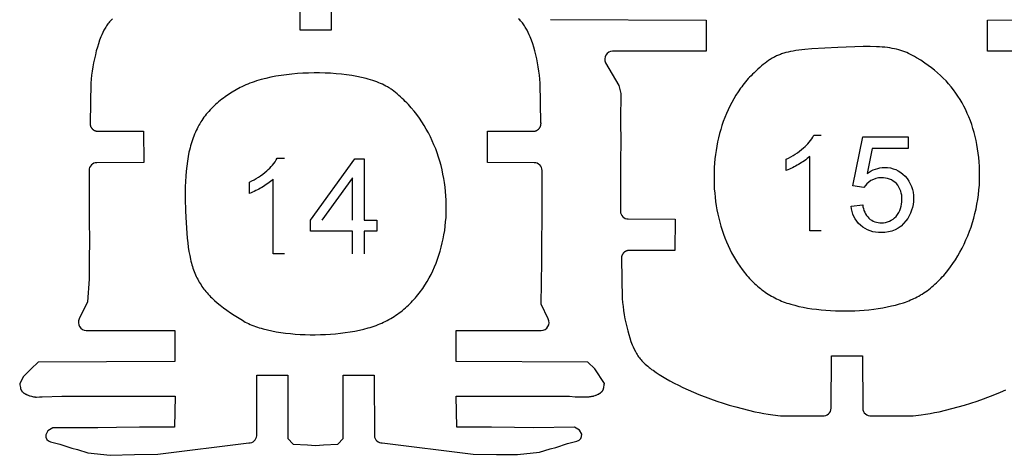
# Model space of a CAD drawing. Extents: x -306 to 77, y -230 to 818.
# Tile 7 of 15: x -105 to -2, y 71 to 117. Entities that reach past the tile are written whole.
import ezdxf

# ---------------------------------------------------------------- set-up
doc = ezdxf.new("R2010")
doc.units = 0
doc.layers.add('LAYER_1', color=18, linetype='CONTINUOUS')
doc.layers.add('LETTERS', color=1, linetype='CONTINUOUS')

msp = doc.modelspace()

# ---------------------------------------------------------------- linework, layer by layer
at = {"layer": 'LAYER_1'}
for points in [[(-75.82, 115.85), (-75.85, 121.78, 0.444236)], [(-95.44, 117.05), (-95.56, 116.93), (-95.66, 116.83), (-95.75, 116.73), (-95.84, 116.63), (-95.92, 116.52), (-96, 116.41), (-96.08, 116.3), (-96.15, 116.18), (-96.22, 116.07), (-96.34, 115.85), (-96.45, 115.62), (-96.56, 115.39), (-96.66, 115.16), (-96.79, 114.8), (-96.92, 114.44), (-97.03, 114.07), (-97.14, 113.7), (-97.24, 113.28), (-97.34, 112.86), (-97.43, 112.44), (-97.5, 112.02), (-97.57, 111.59), (-97.63, 111.17), (-97.68, 110.74), (-97.72, 110.31), (-97.79, 106.17), (-97.79, 106.15), (-97.79, 106.13), (-97.79, 106.11), (-97.79, 106.09), (-97.79, 106.07), (-97.79, 106.05), (-97.79, 106.02), (-97.79, 106), (-97.79, 105.98), (-97.78, 105.96), (-97.78, 105.94), (-97.77, 105.92), (-97.77, 105.9), (-97.76, 105.88), (-97.76, 105.86), (-97.75, 105.84), (-97.74, 105.82), (-97.74, 105.8), (-97.73, 105.78), (-97.72, 105.76), (-97.71, 105.74), (-97.7, 105.72), (-97.69, 105.71), (-97.68, 105.69), (-97.67, 105.67), (-97.66, 105.65), (-97.65, 105.63), (-97.63, 105.62), (-97.62, 105.6), (-97.61, 105.58), (-97.59, 105.57), (-97.58, 105.55), (-97.56, 105.54), (-97.55, 105.52), (-97.53, 105.51), (-97.52, 105.49), (-97.5, 105.48), (-97.49, 105.47), (-97.47, 105.45), (-97.45, 105.44), (-97.43, 105.43), (-97.42, 105.42), (-97.4, 105.41), (-97.38, 105.39), (-97.36, 105.38), (-97.34, 105.37), (-97.33, 105.37), (-97.31, 105.36), (-97.29, 105.35), (-97.27, 105.34), (-97.25, 105.33), (-97.23, 105.33), (-97.21, 105.32), (-97.19, 105.32), (-97.17, 105.31), (-97.15, 105.31), (-97.13, 105.3), (-97.11, 105.3), (-97.08, 105.3), (-97.06, 105.29), (-97.04, 105.29), (-97.02, 105.29), (-97, 105.29), (-92.33, 105.29), (-92.24, 105.29), (-92.22, 105.29), (-92.2, 105.29), (-92.2, 105.29), (-92.17, 102.01), (-97.08, 102, 0.414064), (-97.9, 101.18), (-97.9, 95.74), (-97.86, 94.07), (-97.88, 91.67), (-97.88, 89.81), (-98.06, 87.43), (-98.92, 85.65, 0.562349), (-98.2, 84.45), (-88.92, 84.45), (-88.92, 81.19), (-103.23, 81.14), (-103.95, 80.45), (-104.77, 79.65), (-105.16, 78.89), (-105.15, 78.87), (-105.15, 78.84), (-105.14, 78.8), (-105.13, 78.75), (-105.09, 78.49), (-105.08, 78.44), (-105.08, 78.42), (-105.07, 78.39), (-105.07, 78.37), (-105.06, 78.34), (-105.05, 78.32), (-105.04, 78.3), (-105.04, 78.27), (-105.03, 78.26), (-105.03, 78.25), (-105.02, 78.24), (-105.02, 78.23), (-105.01, 78.22), (-105.01, 78.21), (-105, 78.2), (-104.99, 78.19), (-104.99, 78.18), (-104.98, 78.17), (-104.98, 78.16), (-104.97, 78.15), (-104.96, 78.14), (-104.95, 78.13), (-104.94, 78.11), (-104.93, 78.1), (-104.92, 78.08), (-104.91, 78.07), (-104.88, 78.04), (-104.86, 78.02), (-104.83, 77.99), (-104.8, 77.97), (-104.77, 77.94), (-104.74, 77.92), (-104.71, 77.9), (-104.68, 77.88), (-104.65, 77.86), (-104.62, 77.84), (-104.58, 77.82), (-104.55, 77.8), (-104.52, 77.78), (-104.48, 77.77), (-104.45, 77.75), (-104.41, 77.73), (-104.34, 77.7), (-104.27, 77.67), (-104.2, 77.65), (-104.13, 77.62), (-104.05, 77.6), (-103.91, 77.56), (-103.81, 77.53), (-103.72, 77.51), (-103.68, 77.51), (-103.65, 77.5), (-103.61, 77.49), (-103.58, 77.49), (-103.55, 77.49), (-103.52, 77.48), (-103.5, 77.48), (-103.47, 77.48), (-103.45, 77.48), (-103.42, 77.48), (-103.4, 77.48), (-103.1, 77.51), (-103.02, 77.51), (-102.93, 77.52), (-102.82, 77.51), (-100.75, 77.56), (-97.13, 77.57), (-93.71, 77.58), (-88.9, 77.57), (-88.96, 74.34), (-92.62, 74.33), (-95.01, 74.29), (-96.99, 74.27), (-101.69, 74.26), (-102.21, 73.94), (-102.43, 73.53, 0.400106), (-101.93, 72.79), (-100.96, 72.54), (-99.71, 72.14), (-99.12, 71.98), (-98.03, 71.65), (-95.7, 71.39), (-93.15, 71.49), (-90.7, 71.52), (-81.18, 72.69, 0.3983), (-80.35, 73.44), (-80.33, 79.78), (-77.08, 79.76), (-77.08, 73.16), (-76.54, 72.56), (-75.03, 72.48), (-74.19, 72.41), (-73.36, 72.48), (-71.85, 72.56), (-71.31, 73.16), (-71.31, 79.76), (-68.06, 79.78), (-68.04, 73.44, 0.398109), (-67.21, 72.69), (-57.68, 71.52), (-55.24, 71.49), (-53.07, 71.47), (-50.74, 71.72), (-49.65, 72.05), (-49.06, 72.21), (-47.81, 72.61), (-46.84, 72.87, 0.400226), (-46.34, 73.61), (-46.56, 74.02), (-47.08, 74.34), (-51.39, 74.27), (-53.38, 74.29), (-55.77, 74.33), (-59.42, 74.34), (-59.49, 77.57), (-54.68, 77.58), (-51.26, 77.57), (-47.63, 77.56), (-47.02, 77.51), (-46.9, 77.52), (-46.78, 77.52), (-45.91, 77.51), (-45.78, 77.51), (-45.66, 77.51), (-45.54, 77.52), (-45.48, 77.53), (-45.41, 77.54), (-45.35, 77.55), (-45.29, 77.56), (-45.23, 77.57), (-45.18, 77.58), (-45.12, 77.59), (-45.06, 77.61), (-44.93, 77.65), (-44.87, 77.67), (-44.81, 77.69), (-44.75, 77.72), (-44.69, 77.74), (-44.62, 77.77), (-44.59, 77.79), (-44.56, 77.8), (-44.54, 77.82), (-44.51, 77.84), (-44.48, 77.85), (-44.45, 77.87), (-44.42, 77.89), (-44.4, 77.91), (-44.37, 77.93), (-44.34, 77.94), (-44.32, 77.97), (-44.29, 77.99), (-44.27, 78.01), (-44.25, 78.03), (-44.22, 78.05), (-44.2, 78.08), (-44.18, 78.1), (-44.17, 78.11), (-44.16, 78.13), (-44.15, 78.14), (-44.15, 78.15), (-44.14, 78.16), (-44.13, 78.17), (-44.13, 78.18), (-44.12, 78.19), (-44.12, 78.2), (-44.11, 78.21), (-44.1, 78.22), (-44.1, 78.23), (-44.09, 78.24), (-44.09, 78.25), (-44.08, 78.27), (-44.07, 78.3), (-44.06, 78.32), (-44.06, 78.34), (-44.05, 78.37), (-44.04, 78.39), (-44.04, 78.42), (-44.03, 78.44), (-44.02, 78.49), (-43.99, 78.75), (-43.98, 78.79), (-43.97, 78.84), (-43.96, 78.87), (-43.96, 78.89), (-44.98, 80.45), (-45.69, 81.14), (-59.47, 81.19), (-59.47, 84.45), (-50.57, 84.45, 0.56189), (-49.85, 85.65), (-50.57, 87.2), (-50.51, 91.67), (-50.52, 94.07), (-50.49, 95.74), (-50.49, 101.18, 0.414242), (-51.31, 102), (-56.21, 102.01), (-56.19, 105.29), (-56.18, 105.29), (-56.17, 105.29), (-56.14, 105.29), (-55.79, 105.29), (-51.39, 105.29), (-51.37, 105.29), (-51.35, 105.29), (-51.32, 105.29), (-51.3, 105.3), (-51.28, 105.3), (-51.26, 105.3), (-51.24, 105.31), (-51.22, 105.31), (-51.2, 105.32), (-51.18, 105.32), (-51.16, 105.33), (-51.14, 105.33), (-51.12, 105.34), (-51.1, 105.35), (-51.08, 105.36), (-51.06, 105.37), (-51.04, 105.37), (-51.03, 105.38), (-51.01, 105.39), (-50.99, 105.41), (-50.97, 105.42), (-50.95, 105.43), (-50.94, 105.44), (-50.92, 105.45), (-50.9, 105.47), (-50.89, 105.48), (-50.87, 105.49), (-50.85, 105.51), (-50.84, 105.52), (-50.82, 105.54), (-50.81, 105.55), (-50.79, 105.57), (-50.78, 105.58), (-50.77, 105.6), (-50.75, 105.62), (-50.74, 105.63), (-50.73, 105.65), (-50.72, 105.67), (-50.71, 105.69), (-50.7, 105.71), (-50.69, 105.72), (-50.68, 105.74), (-50.67, 105.76), (-50.66, 105.78), (-50.65, 105.8), (-50.64, 105.82), (-50.64, 105.84), (-50.63, 105.86), (-50.63, 105.88), (-50.62, 105.9), (-50.61, 105.92), (-50.61, 105.94), (-50.61, 105.96), (-50.6, 105.98), (-50.6, 106), (-50.6, 106.02), (-50.6, 106.05), (-50.59, 106.07), (-50.59, 106.09), (-50.59, 106.11), (-50.59, 106.13), (-50.59, 106.15), (-50.6, 106.17), (-50.67, 110.31), (-50.71, 110.74), (-50.76, 111.17), (-50.82, 111.59), (-50.88, 112.02), (-50.96, 112.44), (-51.05, 112.86), (-51.14, 113.28), (-51.25, 113.7), (-51.35, 114.07), (-51.47, 114.44), (-51.6, 114.8), (-51.73, 115.16), (-51.83, 115.39), (-51.94, 115.62), (-52.05, 115.85), (-52.17, 116.07), (-52.24, 116.18), (-52.31, 116.3), (-52.39, 116.41), (-52.47, 116.52), (-52.55, 116.63), (-52.64, 116.73), (-52.73, 116.83), (-52.82, 116.93), (-52.95, 117.05)], [(-49.6, 116.97), (-33.3, 116.92), (-33.3, 113.65), (-43.11, 113.65, 0.562095), (-43.84, 112.46), (-42.44, 110.06), (-42.23, 109.25), (-42.26, 106.44), (-42.25, 104.03), (-42.28, 102.37), (-42.28, 96.93, 0.414247), (-41.47, 96.11), (-36.56, 96.1), (-36.58, 92.82), (-36.59, 92.82), (-36.6, 92.82), (-36.63, 92.82), (-36.98, 92.82), (-41.38, 92.82), (-41.4, 92.82), (-41.43, 92.82), (-41.45, 92.82), (-41.47, 92.81), (-41.49, 92.81), (-41.51, 92.81), (-41.53, 92.8), (-41.55, 92.8), (-41.57, 92.79), (-41.59, 92.79), (-41.61, 92.78), (-41.63, 92.77), (-41.65, 92.77), (-41.67, 92.76), (-41.69, 92.75), (-41.71, 92.74), (-41.73, 92.73), (-41.75, 92.72), (-41.76, 92.71), (-41.78, 92.7), (-41.8, 92.69), (-41.82, 92.68), (-41.83, 92.67), (-41.85, 92.66), (-41.87, 92.64), (-41.89, 92.63), (-41.9, 92.62), (-41.92, 92.6), (-41.93, 92.59), (-41.95, 92.57), (-41.96, 92.56), (-41.98, 92.54), (-41.99, 92.52), (-42, 92.51), (-42.02, 92.49), (-42.03, 92.47), (-42.04, 92.46), (-42.05, 92.44), (-42.06, 92.42), (-42.07, 92.4), (-42.08, 92.38), (-42.09, 92.37), (-42.1, 92.35), (-42.11, 92.33), (-42.12, 92.31), (-42.13, 92.29), (-42.13, 92.27), (-42.14, 92.25), (-42.15, 92.23), (-42.15, 92.21), (-42.16, 92.19), (-42.16, 92.17), (-42.16, 92.15), (-42.17, 92.13), (-42.17, 92.11), (-42.17, 92.08), (-42.18, 92.06), (-42.18, 92.04), (-42.18, 92.02), (-42.18, 92), (-42.18, 91.98), (-42.18, 91.96), (-42.17, 91.94), (-42.1, 87.8), (-42.06, 87.37), (-42.01, 86.94), (-41.95, 86.52), (-41.89, 86.09), (-41.81, 85.67), (-41.72, 85.25), (-41.63, 84.83), (-41.52, 84.41), (-41.42, 84.04), (-41.3, 83.67), (-41.18, 83.31), (-41.04, 82.95), (-40.94, 82.72), (-40.84, 82.49), (-40.72, 82.26), (-40.6, 82.04), (-40.53, 81.93), (-40.46, 81.81), (-40.38, 81.7), (-40.3, 81.59), (-40.22, 81.48), (-40.13, 81.38), (-40.04, 81.28), (-39.95, 81.18), (-39.82, 81.06), (-39.69, 80.94), (-39.56, 80.82), (-39.43, 80.71), (-39.29, 80.59), (-39.16, 80.49), (-39.02, 80.38), (-38.87, 80.28), (-38.55, 80.05), (-38.23, 79.84), (-37.89, 79.63), (-37.55, 79.43), (-37.11, 79.18), (-36.66, 78.94), (-36.21, 78.71), (-35.75, 78.49), (-34.63, 77.99), (-34.07, 77.76), (-32.85, 77.29), (-32.2, 77.06), (-31.54, 76.84), (-30.89, 76.64), (-30.22, 76.45), (-29.56, 76.27), (-28.89, 76.1), (-28.22, 75.95), (-27.75, 75.85), (-27.28, 75.76), (-26.81, 75.68), (-26.34, 75.61), (-25.52, 75.51), (-25.52, 75.51), (-21.14, 75.51, 0.444466), (-20.24, 76.32), (-20.2, 81.8)], [(-20.2, 81.8), (-16.95, 81.8), (-16.92, 76.32, 0.444617), (-16.02, 75.51), (-11.64, 75.51), (-11.63, 75.51), (-10.82, 75.61), (-10.35, 75.68), (-9.88, 75.76), (-9.41, 75.85), (-8.94, 75.95), (-8.27, 76.1), (-7.6, 76.27), (-6.93, 76.45), (-6.27, 76.64), (-5.61, 76.84), (-4.95, 77.06), (-4.3, 77.29), (-3.09, 77.76), (-2.52, 77.99), (-1.96, 78.24)]]:
    msp.add_lwpolyline(points, format="xyb", dxfattribs=at)
for points in [[(-72.54, 121.78), (-72.57, 115.85), (-75.82, 115.85)], [(5.65, 113.65), (-3.85, 113.65), (-3.85, 116.92), (12.45, 116.97)]]:
    msp.add_lwpolyline(points, dxfattribs=at)
for points in [[(-11.23, 87.95), (-11.05, 88.05), (-10.88, 88.16), (-10.7, 88.26), (-10.53, 88.38), (-10.36, 88.49), (-10.19, 88.61), (-10.02, 88.74), (-9.85, 88.87), (-9.69, 89), (-9.53, 89.14), (-9.37, 89.28), (-9.21, 89.43), (-9.05, 89.58), (-8.9, 89.73), (-8.75, 89.89), (-8.6, 90.05), (-8.45, 90.21), (-8.3, 90.38), (-8.16, 90.55), (-8.02, 90.73), (-7.75, 91.09), (-7.48, 91.46), (-7.23, 91.84), (-6.98, 92.24), (-6.75, 92.64), (-6.53, 93.06), (-6.32, 93.48), (-6.12, 93.92), (-5.93, 94.36), (-5.75, 94.82), (-5.59, 95.27), (-5.44, 95.74), (-5.3, 96.21), (-5.18, 96.69), (-5.07, 97.17), (-4.97, 97.66), (-4.89, 98.15), (-4.82, 98.65), (-4.76, 99.15), (-4.72, 99.65), (-4.7, 100.15), (-4.69, 100.65), (-4.7, 101.13), (-4.72, 101.61), (-4.74, 102.08), (-4.79, 102.54), (-4.84, 103), (-4.9, 103.45), (-4.97, 103.89), (-5.06, 104.32), (-5.16, 104.75), (-5.27, 105.17), (-5.39, 105.58), (-5.52, 105.99), (-5.66, 106.39), (-5.81, 106.78), (-5.98, 107.16), (-6.15, 107.53), (-6.34, 107.9), (-6.53, 108.26), (-6.74, 108.61), (-6.96, 108.96), (-7.19, 109.29), (-7.43, 109.62), (-7.68, 109.94), (-7.94, 110.25), (-8.21, 110.55), (-8.49, 110.84), (-8.79, 111.13), (-9.09, 111.4), (-9.4, 111.67), (-9.73, 111.93), (-10.06, 112.18), (-10.41, 112.42), (-10.86, 112.71), (-11.29, 112.98), (-11.5, 113.1), (-11.71, 113.21), (-11.91, 113.32), (-12.12, 113.42), (-12.32, 113.51), (-12.53, 113.59), (-12.74, 113.67), (-12.95, 113.74), (-13.16, 113.81), (-13.39, 113.86), (-13.61, 113.92), (-13.85, 113.96), (-14.1, 114), (-14.35, 114.04), (-14.62, 114.07), (-14.89, 114.09), (-15.18, 114.11), (-15.49, 114.13), (-16.15, 114.14), (-16.87, 114.14), (-19.54, 114.06), (-22.25, 113.91), (-22.97, 113.84), (-23.62, 113.77), (-23.92, 113.72), (-24.2, 113.68), (-24.47, 113.62), (-24.73, 113.57), (-24.97, 113.51), (-25.2, 113.44), (-25.31, 113.41), (-25.42, 113.37), (-25.53, 113.33), (-25.63, 113.29), (-25.74, 113.25), (-25.84, 113.21), (-25.94, 113.17), (-26.04, 113.12), (-26.13, 113.07), (-26.23, 113.02), (-26.33, 112.97), (-26.42, 112.92), (-26.51, 112.86), (-26.6, 112.81), (-26.7, 112.75), (-26.79, 112.69), (-26.97, 112.56), (-27.15, 112.42), (-27.33, 112.28), (-27.52, 112.12), (-27.71, 111.96), (-27.9, 111.79), (-28.3, 111.41), (-28.46, 111.26), (-28.61, 111.1), (-28.76, 110.95), (-28.9, 110.79), (-29.05, 110.63), (-29.19, 110.46), (-29.32, 110.29), (-29.46, 110.12), (-29.59, 109.95), (-29.72, 109.78), (-29.96, 109.42), (-30.2, 109.06), (-30.42, 108.69), (-30.63, 108.31), (-30.83, 107.92), (-31.02, 107.53), (-31.2, 107.13), (-31.37, 106.72), (-31.52, 106.31), (-31.66, 105.89), (-31.79, 105.47), (-31.91, 105.04), (-32.02, 104.61), (-32.12, 104.17), (-32.2, 103.74), (-32.28, 103.29), (-32.34, 102.85), (-32.39, 102.41), (-32.44, 101.96), (-32.47, 101.51), (-32.49, 101.06), (-32.49, 100.61), (-32.49, 100.17), (-32.48, 99.72), (-32.46, 99.27), (-32.42, 98.82), (-32.38, 98.38), (-32.32, 97.94), (-32.25, 97.5), (-32.18, 97.06), (-32.09, 96.63), (-31.99, 96.2), (-31.88, 95.78), (-31.77, 95.36), (-31.64, 94.94), (-31.5, 94.53), (-31.35, 94.13), (-31.19, 93.73), (-31.02, 93.34), (-30.84, 92.96), (-30.65, 92.58), (-30.46, 92.22), (-30.25, 91.86), (-30.03, 91.51), (-29.8, 91.17), (-29.56, 90.83), (-29.31, 90.51), (-29.18, 90.36), (-29.05, 90.2), (-28.92, 90.05), (-28.79, 89.9), (-28.65, 89.76), (-28.51, 89.62), (-28.37, 89.48), (-28.22, 89.34), (-28.08, 89.21), (-27.93, 89.08), (-27.78, 88.95), (-27.62, 88.83), (-27.47, 88.7), (-27.31, 88.59), (-27.15, 88.47), (-26.99, 88.36), (-26.82, 88.25), (-26.65, 88.15), (-26.48, 88.05), (-26.31, 87.95), (-26.13, 87.86), (-25.96, 87.77), (-25.78, 87.69), (-25.6, 87.61), (-25.42, 87.53), (-25.24, 87.46), (-25.05, 87.39), (-24.86, 87.32), (-24.66, 87.26), (-24.46, 87.2), (-24.04, 87.08), (-23.61, 86.97), (-23.17, 86.88), (-22.71, 86.79), (-22.25, 86.72), (-21.77, 86.66), (-21.28, 86.6), (-20.79, 86.56), (-20.29, 86.52), (-19.79, 86.5), (-19.28, 86.49), (-18.78, 86.49), (-18.27, 86.49), (-17.76, 86.51), (-17.26, 86.54), (-16.76, 86.58), (-16.27, 86.62), (-15.78, 86.68), (-15.3, 86.75), (-14.83, 86.82), (-14.37, 86.91), (-13.92, 87.01), (-13.48, 87.11), (-13.06, 87.23), (-12.66, 87.35), (-12.46, 87.42), (-12.27, 87.49), (-12.09, 87.56), (-11.91, 87.64), (-11.73, 87.71), (-11.56, 87.79), (-11.39, 87.87)], [(-67.09, 85.3), (-66.89, 85.4), (-66.7, 85.49), (-66.51, 85.6), (-66.33, 85.7), (-66.15, 85.81), (-65.97, 85.92), (-65.79, 86.04), (-65.61, 86.16), (-65.44, 86.28), (-65.28, 86.41), (-65.11, 86.54), (-64.95, 86.67), (-64.79, 86.81), (-64.63, 86.95), (-64.48, 87.09), (-64.33, 87.24), (-64.18, 87.39), (-64.03, 87.54), (-63.89, 87.69), (-63.75, 87.85), (-63.62, 88.01), (-63.48, 88.17), (-63.35, 88.34), (-63.22, 88.51), (-63.1, 88.68), (-62.98, 88.85), (-62.86, 89.02), (-62.74, 89.2), (-62.52, 89.56), (-62.31, 89.94), (-62.11, 90.31), (-61.92, 90.7), (-61.74, 91.1), (-61.58, 91.5), (-61.42, 91.91), (-61.28, 92.32), (-61.15, 92.74), (-61.04, 93.17), (-60.93, 93.6), (-60.84, 94.04), (-60.75, 94.47), (-60.68, 94.92), (-60.62, 95.36), (-60.58, 95.81), (-60.54, 96.26), (-60.52, 96.72), (-60.51, 97.17), (-60.51, 97.63), (-60.52, 98.08), (-60.55, 98.54), (-60.59, 99), (-60.64, 99.45), (-60.7, 99.91), (-60.77, 100.36), (-60.86, 100.81), (-60.95, 101.26), (-61.06, 101.7), (-61.19, 102.15), (-61.32, 102.58), (-61.47, 103.02), (-61.62, 103.45), (-61.8, 103.87), (-61.98, 104.29), (-62.17, 104.7), (-62.38, 105.11), (-62.6, 105.51), (-62.83, 105.9), (-63.08, 106.29), (-63.33, 106.67), (-63.6, 107.03), (-63.88, 107.39), (-64.17, 107.74), (-64.48, 108.08), (-64.64, 108.25), (-64.8, 108.41), (-64.96, 108.58), (-65.13, 108.73), (-65.3, 108.89), (-65.47, 109.04), (-65.65, 109.19), (-65.83, 109.34), (-66.01, 109.48), (-66.19, 109.62), (-66.27, 109.68), (-66.34, 109.73), (-66.42, 109.78), (-66.49, 109.83), (-66.57, 109.88), (-66.66, 109.93), (-66.83, 110.02), (-67, 110.11), (-67.19, 110.2), (-67.38, 110.29), (-67.58, 110.37), (-67.79, 110.45), (-68, 110.52), (-68.21, 110.6), (-68.44, 110.67), (-68.67, 110.73), (-68.9, 110.79), (-69.39, 110.91), (-69.89, 111.02), (-70.41, 111.11), (-70.95, 111.19), (-71.49, 111.25), (-72.05, 111.3), (-72.62, 111.35), (-73.19, 111.37), (-73.77, 111.39), (-74.35, 111.39), (-74.93, 111.38), (-75.51, 111.35), (-76.09, 111.32), (-76.67, 111.27), (-77.23, 111.2), (-77.79, 111.13), (-78.34, 111.04), (-78.87, 110.93), (-79.39, 110.82), (-79.9, 110.69), (-80.14, 110.62), (-80.38, 110.55), (-80.61, 110.47), (-80.84, 110.39), (-81.07, 110.31), (-81.29, 110.22), (-81.5, 110.13), (-81.7, 110.04), (-81.9, 109.95), (-82.09, 109.85), (-82.51, 109.62), (-82.91, 109.38), (-83.3, 109.14), (-83.66, 108.89), (-83.84, 108.76), (-84.01, 108.63), (-84.18, 108.5), (-84.34, 108.37), (-84.5, 108.23), (-84.66, 108.09), (-84.81, 107.95), (-84.95, 107.81), (-85.1, 107.67), (-85.23, 107.52), (-85.37, 107.37), (-85.5, 107.22), (-85.63, 107.07), (-85.75, 106.91), (-85.87, 106.75), (-85.98, 106.59), (-86.1, 106.42), (-86.2, 106.26), (-86.31, 106.08), (-86.41, 105.91), (-86.5, 105.73), (-86.6, 105.55), (-86.69, 105.37), (-86.77, 105.18), (-86.85, 104.99), (-86.93, 104.79), (-87.01, 104.6), (-87.08, 104.39), (-87.15, 104.19), (-87.21, 103.98), (-87.27, 103.76), (-87.33, 103.55), (-87.39, 103.32), (-87.44, 103.1), (-87.53, 102.63), (-87.61, 102.15), (-87.68, 101.65), (-87.74, 101.13), (-87.78, 100.6), (-87.81, 100.04), (-87.84, 99.46), (-87.85, 98.86), (-87.84, 98.24), (-87.81, 96.93), (-87.75, 95.72), (-87.68, 94.62), (-87.63, 94.11), (-87.57, 93.62), (-87.51, 93.16), (-87.44, 92.72), (-87.36, 92.29), (-87.28, 91.89), (-87.23, 91.69), (-87.18, 91.5), (-87.13, 91.31), (-87.07, 91.13), (-87.02, 90.95), (-86.96, 90.78), (-86.89, 90.61), (-86.83, 90.44), (-86.76, 90.28), (-86.69, 90.11), (-86.61, 89.96), (-86.53, 89.8), (-86.45, 89.65), (-86.36, 89.5), (-86.28, 89.35), (-86.18, 89.21), (-86.09, 89.06), (-85.99, 88.92), (-85.88, 88.78), (-85.78, 88.65), (-85.67, 88.51), (-85.55, 88.38), (-85.43, 88.24), (-85.31, 88.11), (-85.18, 87.98), (-85.05, 87.85), (-84.91, 87.72), (-84.77, 87.6), (-84.48, 87.34), (-84.16, 87.09), (-83.83, 86.83), (-83.48, 86.57), (-83.1, 86.31), (-82.71, 86.05), (-81.85, 85.51), (-81.7, 85.42), (-81.55, 85.33), (-81.38, 85.25), (-81.22, 85.17), (-81.04, 85.09), (-80.86, 85.02), (-80.67, 84.94), (-80.48, 84.87), (-80.28, 84.8), (-80.08, 84.74), (-79.87, 84.68), (-79.66, 84.62), (-79.23, 84.51), (-78.77, 84.41), (-78.3, 84.32), (-77.82, 84.24), (-77.33, 84.17), (-76.83, 84.12), (-76.31, 84.07), (-75.8, 84.03), (-75.27, 84.01), (-74.75, 84), (-74.22, 84), (-73.69, 84.01), (-73.16, 84.03), (-72.63, 84.06), (-72.11, 84.1), (-71.59, 84.15), (-71.08, 84.22), (-70.58, 84.29), (-70.09, 84.38), (-69.61, 84.48), (-69.15, 84.59), (-68.7, 84.71), (-68.48, 84.77), (-68.27, 84.84), (-68.06, 84.91), (-67.85, 84.98), (-67.65, 85.06), (-67.46, 85.14), (-67.27, 85.22)]]:
    msp.add_lwpolyline(points, close=True, dxfattribs=at)
at = {"layer": 'LETTERS'}
for points in [[(-21.26, 94.87), (-22.47, 94.87), (-22.47, 102.66, -0.056472), (-23.64, 101.82, -0.043354), (-24.94, 101.19), (-24.94, 102.37, 0.072812), (-23.13, 103.54, 0.094573), (-22.04, 104.87), (-21.26, 104.87)], [(-18.13, 97.46), (-16.93, 97.58, 0.172827), (-16.27, 96.18, 0.19315), (-14.97, 95.72, 0.222694), (-13.43, 96.38, 0.190048), (-12.83, 98.15, 0.196067), (-13.4, 99.81, 0.214435), (-14.97, 100.41, 0.140394), (-16.07, 100.13, 0.122103), (-16.8, 99.39), (-17.95, 99.57), (-16.93, 104.69), (-12.17, 104.69), (-12.17, 103.49), (-15.94, 103.49), (-16.46, 100.87, -0.161043), (-14.63, 101.5, -0.21325), (-12.5, 100.59, -0.200352), (-11.62, 98.26, -0.172468), (-12.4, 95.91, -0.244519), (-14.98, 94.69, -0.190188), (-17.16, 95.45, -0.194762), (-18.13, 97.46)], [(-77.43, 92.47), (-78.64, 92.47), (-78.64, 100.26, -0.056472), (-79.81, 99.42, -0.043354), (-81.11, 98.79), (-81.11, 99.97, 0.072812), (-79.3, 101.14, 0.094573), (-78.21, 102.47), (-77.43, 102.47)]]:
    msp.add_lwpolyline(points, format="xyb", dxfattribs=at)
for points in [[(-70.32, 92.47), (-70.32, 94.82), (-74.72, 94.82), (-74.72, 95.97), (-70.08, 102.41), (-69.12, 102.41), (-69.12, 95.97), (-67.79, 95.97), (-67.79, 94.82), (-69.12, 94.82), (-69.12, 92.47)], [(-70.32, 95.97), (-70.32, 100.4), (-73.52, 95.97)]]:
    msp.add_lwpolyline(points, dxfattribs=at)

doc.saveas('drawing.dxf')
